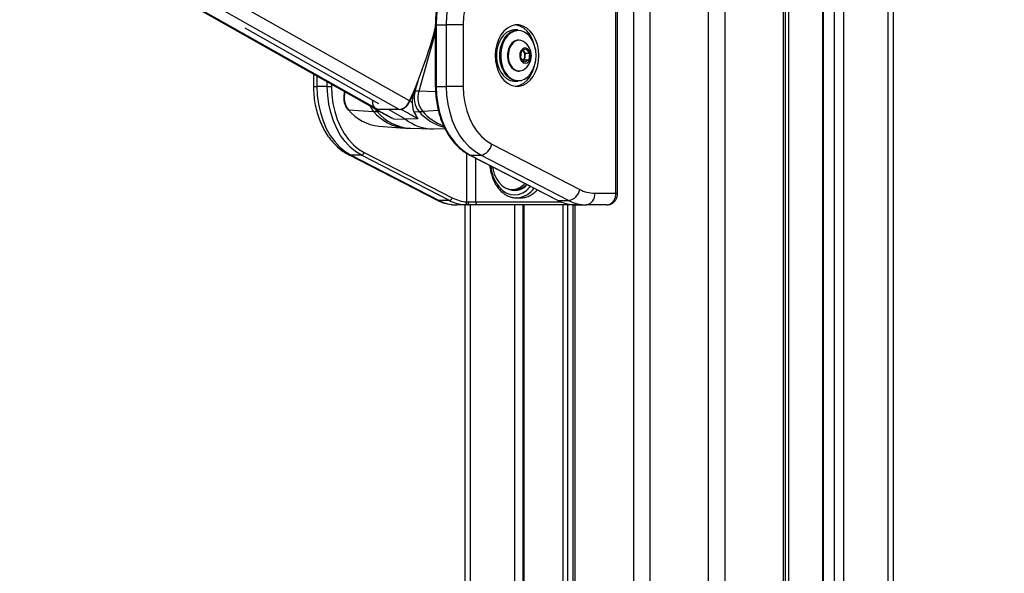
# Model space of a CAD drawing. Header units: millimetres. Extents: x 20 to 19631, y 28 to 16288.
# Tile 119 of 124: x 17018 to 17689, y 6159 to 6536. Entities that reach past the tile are written whole.
import ezdxf

# ---------------------------------------------------------------- set-up
doc = ezdxf.new("R2010")
doc.units = ezdxf.units.MM
doc.header["$LTSCALE"] = 2
doc.layers.add('COMPONENT_GEOMETRY', color=7, linetype='Continuous')
doc.styles.add('SLDTEXTSTYLE0', font='TXT', dxfattribs={"width": 0.75})
doc.dimstyles.new('SLDDIMSTYLE1', dxfattribs={"dimtxt": 100, "dimasz": 6.604, "dimexe": 0, "dimexo": 0.0625, "dimgap": 25, "dimtad": 0, "dimtih": 1, "dimtoh": 1, "dimdec": 1, "dimrnd": 1e-09, "dimzin": 12, "dimdsep": 46, "dimtxsty": 'SLDTEXTSTYLE0', "dimsah": 1, "dimcen": 0.09, "dimadec": 0, "dimazin": 3, "dimtfac": 1, "dimtdec": 1, "dimtofl": 0, "dimtmove": 0, "dimatfit": 3, "dimfxl": 1, "dimfrac": 2, "dimtolj": 1, "dimtzin": 12, "dimarcsym": 0})

# ---------------------------------------------------------------- blocks, each defined once
blk = doc.blocks.new('_D_7')
at = {"layer": 'COMPONENT_GEOMETRY', "color": 7}
for p, q in [((17608.37, 7959.49), (19296.27, 7959.49)), ((19289.92, 7959.49), (19289.92, 5203.33)), ((19089.86, 5183.02), (19059.39, 5183.02)), ((19059.39, 5183.02), (19059.39, 5024.27)), ((19489.99, 5183.02), (19520.46, 5183.02)), ((19520.46, 5183.02), (19520.46, 5024.27)), ((19059.39, 5024.27), (19089.86, 5024.27)), ((19520.46, 5024.27), (19489.99, 5024.27)), ((19289.92, 2118.49), (19289.92, 4874.65)), ((17665.15, 2118.49), (19296.27, 2118.49))]:
    blk.add_line(p, q, dxfattribs=at)
for points in [[(19289.92, 7959.49), (19288.91, 7952.89), (19290.94, 7952.89)], [(19289.92, 2118.49), (19290.94, 2125.1), (19288.91, 2125.1)]]:
    blk.add_solid(points, dxfattribs=at)
at = {"layer": 'COMPONENT_GEOMETRY', "color": 7, "char_height": 100, "attachment_point": 1, "style": 'SLDTEXTSTYLE0'}
for s, insert in [('9\'6.98"', (19089.86, 5153.18)), ('2920.5mm', (18961.73, 5003.56))]:
    blk.add_mtext(s, dxfattribs=dict(at, insert=insert))

msp = doc.modelspace()

# ---------------------------------------------------------------- linework, layer by layer
at = {"color": 8, "linetype": 'Continuous', "lineweight": 25}
for p, q in [((17436.55, 2191.49), (17436.55, 7939.49)), ((17447.63, 7939.49), (17447.63, 2191.49)), ((17487.58, 2191.49), (17487.58, 7939.49)), ((17498.66, 7939.49), (17498.66, 2191.49)), ((17538.76, 2191.49), (17538.76, 7939.49)), ((17565.71, 7939.49), (17565.71, 2191.49)), ((17573.5, 2191.49), (17573.5, 7939.49)), ((17579.67, 7939.49), (17579.67, 2191.49)), ((17610.15, 2191.49), (17610.15, 7939.49)), ((17262.16, 6475.06), (17018.86, 6612.47)), ((17276.55, 6475.06), (17033.25, 6612.47)), ((17283.75, 6480.95), (17050.87, 6612.47)), ((17542.03, 6551.97), (17542.03, 2191.49)), ((17301.27, 6532.83), (17301.86, 6532.83)), ((17301.27, 6527.34), (17290.04, 6487.55)), ((17220.54, 6498), (17220.54, 6490.89)), ((17227.61, 6490.89), (17227.61, 6494.01)), ((17287.49, 6487.6), (17289.49, 6494.69)), ((17218.2, 6490.89), (17220.54, 6490.89)), ((17230.44, 6492.41), (17230.44, 6490.89)), ((17239.63, 6487.07), (17239.67, 6487.19)), ((17239.63, 6487.07), (17239.88, 6487.07)), ((17301.39, 6487.26), (17290.04, 6487.55)), ((17301.27, 6490.89), (17301.86, 6490.89)), ((17263.82, 6473.59), (17261.53, 6473.63)), ((17303.35, 6474.34), (17292.69, 6473.73)), ((17322.76, 6412.08), (17322.76, 6445.15)), ((17328.71, 6441.94), (17328.71, 6412.02)), ((17328.71, 6412.02), (17387.29, 6412.02)), ((17424.37, 6418.02), (17425.54, 6418.02)), ((17325.06, 6410.02), (17325.06, 5905.15)), ((17355.54, 5908.66), (17355.54, 6410.02)), ((17361.56, 6410.02), (17361.56, 5911.82)), ((17388.5, 5907.27), (17388.5, 6410.02)), ((17391.29, 6410.02), (17391.29, 5904.34)), ((17396.45, 6410.02), (17396.45, 5896.62))]:
    msp.add_line(p, q, dxfattribs=at)
at = {"color": 7, "linetype": 'Continuous', "lineweight": 25}
for p, q in [((17540.14, 2191.49), (17540.14, 7939.49)), ((17565.29, 7939.49), (17565.29, 2191.49)), ((17613.5, 7939.49), (17613.5, 2191.49)), ((17017.85, 6612.47), (17260.33, 6475.53)), ((17424.37, 6418.02), (17424.37, 6582.02)), ((17425.54, 6418.02), (17425.54, 6582.02)), ((17301.27, 6532.83), (17301.27, 6490.89)), ((17301.86, 6532.83), (17301.86, 6490.89)), ((17301.86, 6532.83), (17308.93, 6532.83)), ((17308.93, 6490.89), (17308.93, 6532.83)), ((17320.24, 6532.83), (17308.93, 6532.83)), ((17320.24, 6532.83), (17320.24, 6490.89)), ((17171.34, 6530.84), (17262.62, 6479.29)), ((17357.58, 6529.36), (17355.31, 6529.36)), ((17358.4, 6522.36), (17357.86, 6522.36)), ((17359.47, 6510.24), (17360.01, 6514.8)), ((17360.01, 6514.8), (17363.06, 6516.42)), ((17361.04, 6515.35), (17361.38, 6514.95)), ((17361.38, 6514.95), (17362.64, 6513.48)), ((17362.64, 6513.48), (17362.37, 6511.2)), ((17362.64, 6513.48), (17365.58, 6513.48)), ((17363.06, 6516.42), (17365.58, 6513.48)), ((17365.58, 6513.48), (17365.05, 6508.93)), ((17361.99, 6507.31), (17359.47, 6510.24)), ((17362.1, 6508.93), (17361.07, 6508.38)), ((17365.05, 6508.93), (17361.99, 6507.31)), ((17362.37, 6511.2), (17362.1, 6508.93)), ((17362.1, 6508.93), (17365.05, 6508.93)), ((17218.2, 6499.32), (17218.2, 6490.89)), ((17357.86, 6501.36), (17358.4, 6501.36)), ((17361, 6502.03), (17361.34, 6502.22)), ((17355.31, 6494.36), (17357.58, 6494.36)), ((17227.61, 6490.89), (17220.54, 6490.89)), ((17227.61, 6490.89), (17230.44, 6490.89)), ((17239.46, 6487.31), (17239.36, 6486.97)), ((17286.89, 6487.6), (17287.49, 6487.6)), ((17301.86, 6490.89), (17308.93, 6490.89)), ((17320.24, 6490.89), (17308.93, 6490.89)), ((17258.5, 6480.84), (17258.59, 6481.56)), ((17285.54, 6479.92), (17283.95, 6480.84)), ((17242, 6474.77), (17259.11, 6473.73)), ((17260.5, 6475.43), (17270.75, 6469.75)), ((17261.07, 6475.18), (17261.21, 6475.18)), ((17276.55, 6475.06), (17262.16, 6475.06)), ((17280.88, 6468.56), (17269.36, 6475.06)), ((17278.03, 6475.18), (17277.55, 6475.17)), ((17286.63, 6473.57), (17290.17, 6473.63)), ((17272.7, 6468.74), (17280.88, 6468.56)), ((17289.19, 6468.74), (17280.88, 6468.56)), ((17262.86, 6463.79), (17280.49, 6462.48)), ((17284.29, 6462.29), (17298.61, 6461.94)), ((17299.95, 6461.94), (17307.81, 6462.13)), ((17252.77, 6445.79), (17312.75, 6414.92)), ((17339.78, 6451.43), (17399.76, 6420.56)), ((17242.08, 6444.31), (17302.05, 6413.44)), ((17250.87, 6443.91), (17243.8, 6443.91)), ((17243.8, 6443.91), (17303.78, 6413.04)), ((17310.85, 6413.04), (17250.87, 6443.91)), ((17324.69, 6444.01), (17384.66, 6413.14)), ((17325.12, 6443.91), (17332.19, 6443.91)), ((17325.12, 6443.91), (17385.09, 6413.04)), ((17392.16, 6413.04), (17332.19, 6443.91)), ((17353.67, 6420.52), (17355.73, 6420.52)), ((17310.85, 6413.04), (17303.78, 6413.04)), ((17324.03, 6412.02), (17328.71, 6412.02)), ((17357.18, 6414.83), (17356.64, 6414.82)), ((17356.64, 6414.82), (17359.47, 6414.82)), ((17385.09, 6413.04), (17392.16, 6413.04)), ((17409.91, 6418.02), (17424.37, 6418.02)), ((17323.25, 6410.02), (17315.87, 6410.02)), ((17321.71, 5905.35), (17321.71, 6410.02)), ((17330.28, 6410.02), (17323.25, 6410.02)), ((17395.1, 6410.02), (17330.28, 6410.02)), ((17360.97, 6410.02), (17360.97, 5911.6)), ((17395.07, 6410.02), (17395.07, 5899.18)), ((17396.88, 6410.02), (17395.1, 6410.02)), ((17396.88, 6410.02), (17404.26, 6410.02)), ((17418.27, 6410.02), (17404.26, 6410.02))]:
    msp.add_line(p, q, dxfattribs=at)
at = {"color": 7, "linetype": 'Continuous', "lineweight": 25, "flags": 128}
for points in [[(17334.13, 6582.64), (17329.81, 6581.72), (17325.6, 6580.06), (17321.57, 6577.68), (17317.78, 6574.61), (17314.29, 6570.9), (17311.14, 6566.61), (17308.4, 6561.81), (17306.09, 6556.56), (17304.26, 6550.95), (17302.93, 6545.07), (17302.13, 6539), (17301.86, 6532.83)], [(17308.93, 6532.83), (17309.2, 6539), (17310, 6545.07), (17311.33, 6550.95), (17313.16, 6556.56), (17315.47, 6561.81), (17318.22, 6566.61), (17321.36, 6570.9), (17324.85, 6574.61), (17328.65, 6577.68), (17332.67, 6580.06), (17336.88, 6581.72), (17341.2, 6582.64)], [(17347.35, 6574.67), (17343.4, 6573.8), (17339.56, 6572.18), (17335.91, 6569.85), (17332.52, 6566.85), (17329.45, 6563.23), (17326.74, 6559.06), (17324.46, 6554.41), (17322.64, 6549.37), (17321.31, 6544.02), (17320.51, 6538.48), (17320.24, 6532.83)], [(17368.88, 6518.89), (17368.74, 6519.45), (17367.51, 6522.92), (17365.86, 6526.01), (17363.84, 6528.62), (17361.51, 6530.66), (17358.95, 6532.06), (17356.26, 6532.77), (17355.95, 6532.81)], [(17371.86, 6511.86), (17371.61, 6515.72), (17370.86, 6519.45), (17369.64, 6522.92), (17367.98, 6526.01), (17365.96, 6528.62), (17363.63, 6530.66), (17361.07, 6532.06), (17358.38, 6532.77), (17355.64, 6532.77), (17352.95, 6532.06), (17350.39, 6530.66), (17348.06, 6528.62), (17346.04, 6526.01), (17344.39, 6522.92), (17343.16, 6519.45), (17342.41, 6515.72), (17342.16, 6511.86), (17342.41, 6508), (17343.16, 6504.28), (17344.39, 6500.81), (17346.04, 6497.72), (17348.06, 6495.1), (17350.39, 6493.06), (17352.95, 6491.66), (17355.64, 6490.95), (17358.38, 6490.95), (17361.07, 6491.66), (17363.63, 6493.06), (17365.96, 6495.1), (17367.98, 6497.72), (17369.64, 6500.81), (17370.86, 6504.28), (17371.61, 6508), (17371.86, 6511.86)], [(17355.31, 6529.36), (17354.69, 6529.34), (17352.21, 6528.8), (17349.86, 6527.57), (17347.74, 6525.7), (17345.92, 6523.26), (17344.49, 6520.36), (17343.51, 6517.1), (17343, 6513.63), (17343, 6510.09), (17343.51, 6506.62), (17344.49, 6503.37), (17345.92, 6500.46), (17347.74, 6498.02), (17349.86, 6496.15), (17352.21, 6494.92), (17354.69, 6494.39), (17355.31, 6494.36)], [(17357.58, 6494.36), (17356.95, 6494.39), (17354.47, 6494.92), (17352.13, 6496.15), (17350, 6498.02), (17348.19, 6500.46), (17346.76, 6503.37), (17345.77, 6506.62), (17345.27, 6510.09), (17345.27, 6513.63), (17345.77, 6517.1), (17346.76, 6520.36), (17348.19, 6523.26), (17350, 6525.7), (17352.13, 6527.57), (17354.47, 6528.8), (17356.95, 6529.34), (17357.58, 6529.36)], [(17369.95, 6511.86), (17369.7, 6515.3), (17368.97, 6518.61), (17367.78, 6521.63), (17366.19, 6524.26), (17364.26, 6526.37), (17362.06, 6527.9), (17359.69, 6528.77), (17357.25, 6528.94), (17354.83, 6528.42), (17352.53, 6527.22), (17350.46, 6525.38), (17348.68, 6523), (17347.29, 6520.16), (17346.32, 6516.98), (17345.83, 6513.59), (17345.83, 6510.13), (17346.32, 6506.74), (17347.29, 6503.56), (17348.68, 6500.72), (17350.46, 6498.34), (17352.53, 6496.51), (17354.83, 6495.31), (17357.25, 6494.78), (17359.69, 6494.96), (17362.06, 6495.83), (17364.26, 6497.35), (17366.19, 6499.47), (17367.78, 6502.09), (17368.97, 6505.12), (17369.7, 6508.42), (17369.95, 6511.86)], [(17357.86, 6522.36), (17357.15, 6522.31), (17355.26, 6521.7), (17353.55, 6520.41), (17352.13, 6518.54), (17351.1, 6516.22), (17350.54, 6513.59), (17350.47, 6510.85), (17350.91, 6508.18), (17351.82, 6505.76), (17353.14, 6503.76), (17354.78, 6502.31), (17356.63, 6501.51), (17357.86, 6501.36)], [(17361.34, 6521.5), (17359.62, 6522.22), (17357.68, 6522.31), (17355.8, 6521.7), (17354.08, 6520.41), (17352.67, 6518.54), (17351.64, 6516.22), (17351.07, 6513.59), (17351.01, 6510.85), (17351.44, 6508.18), (17352.35, 6505.76), (17353.67, 6503.76), (17355.32, 6502.31), (17357.17, 6501.51), (17359.11, 6501.41), (17361, 6502.03)], [(17363.83, 6506.95), (17364.99, 6507.94), (17365.83, 6509.47), (17366.22, 6511.32), (17366.11, 6513.24), (17365.51, 6514.98), (17364.52, 6516.29), (17363.25, 6517.01), (17361.89, 6517.03), (17360.61, 6516.36), (17359.59, 6515.08), (17358.97, 6513.36), (17358.83, 6511.44), (17359.18, 6509.58), (17359.99, 6508.02), (17361.14, 6506.99), (17362.48, 6506.61), (17363.83, 6506.95)], [(17361.38, 6514.95), (17361.08, 6515.26), (17361, 6515.33)], [(17355.95, 6490.92), (17356.26, 6490.95), (17358.95, 6491.66), (17361.51, 6493.06), (17363.84, 6495.1), (17365.86, 6497.72), (17367.51, 6500.81), (17368.74, 6504.28), (17368.88, 6504.84)], [(17220.54, 6490.89), (17220.8, 6484.8), (17221.59, 6478.8), (17222.89, 6472.97), (17224.68, 6467.42), (17226.93, 6462.21), (17229.62, 6457.44), (17232.7, 6453.16), (17236.12, 6449.44), (17239.84, 6446.34), (17243.8, 6443.91)], [(17250.87, 6443.91), (17246.91, 6446.34), (17243.19, 6449.44), (17239.77, 6453.16), (17236.69, 6457.44), (17234, 6462.21), (17231.75, 6467.42), (17229.96, 6472.97), (17228.66, 6478.8), (17227.87, 6484.8), (17227.61, 6490.89)], [(17230.44, 6490.89), (17230.69, 6485.04), (17231.45, 6479.28), (17232.69, 6473.69), (17234.41, 6468.36), (17236.58, 6463.36), (17239.16, 6458.77), (17242.11, 6454.67), (17245.4, 6451.1), (17248.97, 6448.12), (17252.77, 6445.79)], [(17301.86, 6490.89), (17302.12, 6484.8), (17302.91, 6478.8), (17304.2, 6472.97), (17305.99, 6467.42), (17308.25, 6462.21), (17310.94, 6457.44), (17314.02, 6453.16), (17317.44, 6449.44), (17321.16, 6446.34), (17325.12, 6443.91)], [(17332.19, 6443.91), (17328.23, 6446.34), (17324.51, 6449.44), (17321.09, 6453.16), (17318.01, 6457.44), (17315.32, 6462.21), (17313.07, 6467.42), (17311.28, 6472.97), (17309.98, 6478.8), (17309.19, 6484.8), (17308.93, 6490.89)], [(17320.24, 6490.89), (17320.51, 6485.21), (17321.33, 6479.63), (17322.67, 6474.26), (17324.51, 6469.19), (17326.82, 6464.52), (17329.56, 6460.34), (17332.67, 6456.72), (17336.1, 6453.73), (17339.78, 6451.43)], [(17340.18, 6436.04), (17340.4, 6434.76), (17341.34, 6431.3), (17342.73, 6428.16), (17344.52, 6425.44), (17346.63, 6423.26), (17349, 6421.67), (17351.54, 6420.76), (17354.16, 6420.53), (17356.76, 6421.02), (17359.25, 6422.19), (17361.53, 6424), (17362.2, 6424.7)], [(17323.25, 6410.02), (17323.4, 6410.06), (17323.55, 6410.17), (17323.68, 6410.36), (17323.8, 6410.61), (17323.9, 6410.91), (17323.97, 6411.26), (17324.01, 6411.63), (17324.03, 6412.02)], [(17384.66, 6413.14), (17384.83, 6413.07), (17385.09, 6413.04)]]:
    msp.add_lwpolyline(points, dxfattribs=at)
at = {"color": 8, "linetype": 'Continuous', "lineweight": 25, "flags": 128}
for points in [[(17239.36, 6486.97), (17239.38, 6487), (17239.43, 6487.03), (17239.52, 6487.06), (17239.63, 6487.07)], [(17261.53, 6473.63), (17260.52, 6474.94), (17260.03, 6475.74)], [(17242.07, 6444.31), (17242.74, 6444.05), (17243.8, 6443.91)], [(17324.69, 6444.01), (17324.85, 6443.94), (17325.12, 6443.91)], [(17339, 6436.64), (17339.07, 6435.99), (17339.81, 6432.09), (17341.02, 6428.42), (17342.66, 6425.11), (17344.69, 6422.25), (17347.03, 6419.93), (17349.62, 6418.22), (17352.38, 6417.17), (17355.23, 6416.82), (17358.08, 6417.17), (17360.84, 6418.22), (17363.43, 6419.93), (17365.78, 6422.25), (17366.13, 6422.68)], [(17302.05, 6413.44), (17302.71, 6413.18), (17303.78, 6413.04)], [(17395.1, 6410.02), (17394.85, 6410.06), (17394.66, 6410.15)]]:
    msp.add_lwpolyline(points, dxfattribs=at)
at = {"color": 7, "linetype": 'Continuous', "lineweight": 25}
for centre, radius, start, end in [((16983.54, 6614.7), 328.65, 335.98667, 345.18704), ((17355.46, 6511.86), 11.29, 301.38869, 58.61131), ((17357.46, 6511.91), 4.96, 351.83908, 37.79268), ((17358.07, 6511.57), 4.32, 313.244, 355.10893), ((17252.49, 6483.16), 13.44, 163.10067, 218.65443), ((16977.77, 6617.76), 335.4, 335.90667, 337.16721), ((17302.09, 6483.16), 15.26, 163.10067, 218.65443), ((17286.13, 6339.45), 148.15, 88.49117, 89.47622), ((17304.49, 6483.16), 15.1, 163.10067, 218.65443), ((17263.21, 6479.56), 4.87, 164.87464, 244.02872), ((17275.25, 6483.99), 9.02, 278.27086, 340.30632), ((17274.75, 6484.55), 9.93, 289.30024, 338.03123), ((17242, 6475.15), 0.38, 224.15349, 269.47153), ((17266, 6495.06), 31.43, 220.21799, 264.26268), ((17262.68, 6532.98), 59.35, 266.55114, 268.88332), ((17262.11, 6478.71), 3.65, 240.79409, 270.86411), ((17288.86, 6541.1), 67.48, 271.11665, 273.25764), ((17299.59, 6491.66), 29.73, 231.01134, 270.70281), ((17250.48, 6446.21), 2.33, 279.75811, 349.68012), ((17330.61, 6453.1), 9.32, 279.75811, 349.68012), ((17355.29, 6430.97), 11.09, 241.41269, 320.20574), ((17355.52, 6431.61), 11.09, 271.07676, 316.60857), ((17390.58, 6422.23), 9.32, 279.75811, 349.68012), ((17410.04, 6440.15), 22.12, 242.3133, 269.68282), ((17316.01, 6436.36), 26.34, 242.3133, 269.68282), ((17310.45, 6415.33), 2.33, 279.75811, 349.68012), ((17323.18, 6436.62), 26.61, 242.40161, 265.91827), ((17324.58, 6437.56), 25.55, 242.40161, 265.91827), ((17320.92, 6411.89), 1.85, 281.32995, 5.58628), ((17330.53, 6411.83), 1.82, 173.85734, 262.12564), ((17397.42, 6436.62), 26.61, 242.40161, 265.91827), ((17404.4, 6436.36), 26.34, 242.3133, 269.68282), ((17402.84, 6417.02), 7.14, 281.42175, 8.04947)]:
    msp.add_arc(centre, radius, start, end, dxfattribs=at)
at = {"color": 8, "linetype": 'Continuous', "lineweight": 25}
for centre, radius, start, end in [((17268.06, 6481.63), 11.93, 200.36078, 221.47351), ((17283.71, 6494.53), 32.22, 220.21823, 264.2565), ((17286.02, 6494.28), 32.03, 220.12213, 266.89798), ((17315.76, 6495.81), 33.86, 220.91003, 255.61645), ((17318.95, 6496.78), 34.94, 221.27812, 249.68629), ((17355.83, 6430.5), 15.72, 274.92614, 324.58562)]:
    msp.add_arc(centre, radius, start, end, dxfattribs=at)
at = {"color": 7, "linetype": 'Continuous', "lineweight": 25}
for centre, major_axis, ratio, start_param, end_param in [((87.62, 16004), (17567.14, -9746.62), 0.00013, 6.07115, 6.074317), ((735.78, 16004), (16919.08, -9746.62), 0.000151, 0.208372, 0.211538)]:
    msp.add_ellipse(centre, major_axis=major_axis, ratio=ratio, start_param=start_param, end_param=end_param, dxfattribs=at)
for points, knots in [([(17327.42, 6580.92), (17326.28, 6580.43), (17323.84, 6579.4), (17320.31, 6577.1), (17316.84, 6574.2), (17313.64, 6570.76), (17310.73, 6566.84), (17308.15, 6562.48), (17305.95, 6557.75), (17304.14, 6552.71), (17302.74, 6547.41), (17301.79, 6541.93), (17301.33, 6537.04), (17301.29, 6534), (17301.27, 6532.83)], [0, 0, 0, 0, 0.0759734, 0.1620359, 0.248467, 0.3352267, 0.422233, 0.5093976, 0.5966475, 0.683931, 0.7712148, 0.8584905, 0.9457595, 1, 1, 1, 1]), ([(17218.2, 6490.89), (17218.21, 6489.87), (17218.25, 6486.96), (17218.69, 6482.19), (17219.65, 6476.66), (17221.08, 6471.31), (17222.96, 6466.18), (17225.28, 6461.36), (17228.01, 6456.91), (17231.13, 6452.89), (17234.61, 6449.37), (17238.26, 6446.46), (17240.85, 6445), (17242.08, 6444.31)], [0, 0, 0, 0, 0.051858, 0.147359, 0.243006, 0.338809, 0.4348, 0.530976, 0.627263, 0.723466, 0.81931, 0.914438, 1, 1, 1, 1]), ([(17239.36, 6486.97), (17239.26, 6486.53), (17238.94, 6485.28), (17238.77, 6483.07), (17239.01, 6480.48), (17239.71, 6478.03), (17240.67, 6476.15), (17241.44, 6475.23), (17241.73, 6474.88)], [0, 0, 0, 0, 0.103593, 0.297941, 0.492773, 0.688073, 0.884054, 1, 1, 1, 1]), ([(17286.89, 6487.6), (17286.42, 6486.27), (17285.53, 6483.74), (17285.53, 6481.15), (17285.54, 6479.92)], [0, 0, 0, 0, 0.528125, 1, 1, 1, 1]), ([(17301.27, 6490.89), (17301.28, 6489.9), (17301.32, 6487.03), (17301.73, 6482.31), (17302.64, 6476.81), (17303.99, 6471.49), (17305.77, 6466.42), (17307.94, 6461.64), (17310.49, 6457.24), (17313.39, 6453.26), (17316.6, 6449.76), (17320.02, 6446.85), (17322.76, 6445.03), (17324.32, 6444.2), (17324.69, 6444.01)], [0, 0, 0, 0, 0.049171, 0.142068, 0.235022, 0.32801, 0.421041, 0.514118, 0.607231, 0.700348, 0.793408, 0.886328, 0.973612, 1, 1, 1, 1]), ([(17285.54, 6479.92), (17285.6, 6478.68), (17285.74, 6476.17), (17286.33, 6474.44), (17286.63, 6473.57)], [0, 0, 0, 0, 0.498718, 1, 1, 1, 1]), ([(17286.63, 6473.57), (17287.53, 6471.96), (17288.51, 6470.21), (17289.14, 6468.86), (17289.19, 6468.74)], [0, 0, 0, 0, 0.915115, 1, 1, 1, 1]), ([(17270.81, 6469.84), (17271.2, 6469.58), (17271.79, 6469.17), (17272.46, 6468.85), (17272.7, 6468.74)], [0, 0, 0, 0, 0.644454, 1, 1, 1, 1]), ([(17280.48, 6462.56), (17281.44, 6462.45), (17282.71, 6462.3), (17283.98, 6462.32), (17284.3, 6462.33)], [0, 0, 0, 0, 0.752427, 1, 1, 1, 1]), ([(17338.39, 6436.96), (17338.39, 6436.9), (17338.43, 6435.5), (17338.95, 6432.83), (17339.96, 6429.06), (17341.45, 6425.57), (17343.32, 6422.44), (17345.54, 6419.75), (17348.06, 6417.58), (17350.82, 6415.98), (17353.72, 6415.06), (17355.89, 6414.71), (17357.05, 6414.86), (17357.22, 6414.88)], [0, 0, 0, 0, 0.005131, 0.114038, 0.223071, 0.332272, 0.441638, 0.551027, 0.660122, 0.768456, 0.875571, 0.981348, 1, 1, 1, 1]), ([(17359.47, 6414.84), (17359.65, 6414.84), (17360.33, 6414.82), (17362.01, 6415.02), (17364, 6415.57), (17365.94, 6416.47), (17367.81, 6417.6), (17369.44, 6418.88), (17370.5, 6420.03), (17370.75, 6420.3)], [0, 0, 0, 0, 0.043722, 0.171703, 0.419883, 0.545852, 0.673655, 0.922005, 1, 1, 1, 1]), ([(17302.05, 6413.44), (17302.85, 6413.05), (17305, 6412.01), (17308.65, 6410.83), (17312.49, 6410.12), (17314.9, 6410.05), (17315.87, 6410.02)], [0, 0, 0, 0, 0.183481, 0.491955, 0.79717, 1, 1, 1, 1]), ([(17322.76, 6412.08), (17322.85, 6412.07), (17323.03, 6412.05), (17323.34, 6412.03), (17323.67, 6412.02), (17323.91, 6412.02), (17324.03, 6412.02)], [0, 0, 0, 0, 0.244058, 0.490369, 0.743918, 1, 1, 1, 1]), ([(17418.27, 6410.02), (17418.44, 6410.03), (17418.78, 6410.04), (17419.29, 6410.13), (17419.8, 6410.27), (17420.3, 6410.47), (17420.78, 6410.72), (17421.25, 6411.03), (17421.69, 6411.39), (17422.11, 6411.8), (17422.5, 6412.25), (17422.86, 6412.74), (17423.19, 6413.28), (17423.58, 6414.03), (17423.89, 6414.84), (17424.12, 6415.69), (17424.26, 6416.41), (17424.35, 6417.18), (17424.37, 6417.74), (17424.37, 6418.02)], [0, 0, 0, 0, 0.053326, 0.107028, 0.161914, 0.21721, 0.270624, 0.324415, 0.379401, 0.4348, 0.488108, 0.541793, 0.596673, 0.651967, 0.75832, 0.812311, 0.867099, 0.933183, 1, 1, 1, 1]), ([(17418.28, 6410.04), (17418.32, 6410.03), (17419.03, 6409.95), (17420.43, 6410.31), (17422.25, 6411.2), (17423.77, 6412.62), (17424.86, 6414.43), (17425.49, 6416.3), (17425.48, 6417.53), (17425.48, 6418.02)], [0, 0, 0, 0, 0.010624, 0.183525, 0.354577, 0.525138, 0.69929, 0.87885, 1, 1, 1, 1]), ([(17323.25, 6410.02), (17323.07, 6410.02), (17322.72, 6410.02), (17322.21, 6410.03), (17321.72, 6410.05), (17321.43, 6410.07), (17321.28, 6410.08)], [0, 0, 0, 0, 0.244552, 0.491194, 0.744455, 1, 1, 1, 1]), ([(17395.53, 6410.08), (17395.6, 6410.07), (17395.8, 6410.06), (17396.12, 6410.04), (17396.4, 6410.03), (17396.66, 6410.02), (17396.79, 6410.02), (17396.88, 6410.02)], [0, 0, 0, 0, 0.122321, 0.368605, 0.61853, 0.744767, 1, 1, 1, 1])]:
    msp.add_open_spline(points, degree=3, knots=knots, dxfattribs=at)

# ---------------------------------------------------------------- dimensions: what is measured, and where the dimension line sits
at = {"layer": 'COMPONENT_GEOMETRY', "color": 7}
dim = msp.add_linear_dim(base=(19289.92, 2118.49), p1=(17605.83, 7959.49), p2=(17662.61, 2118.49), angle=90, dimstyle='SLDDIMSTYLE1', dxfattribs=at)
dim.commit()
dim.dimension.update_dxf_attribs({"geometry": '_D_7', "text_midpoint": (19289.92, 5038.99), "dimtype": 160})

doc.saveas('drawing.dxf')
